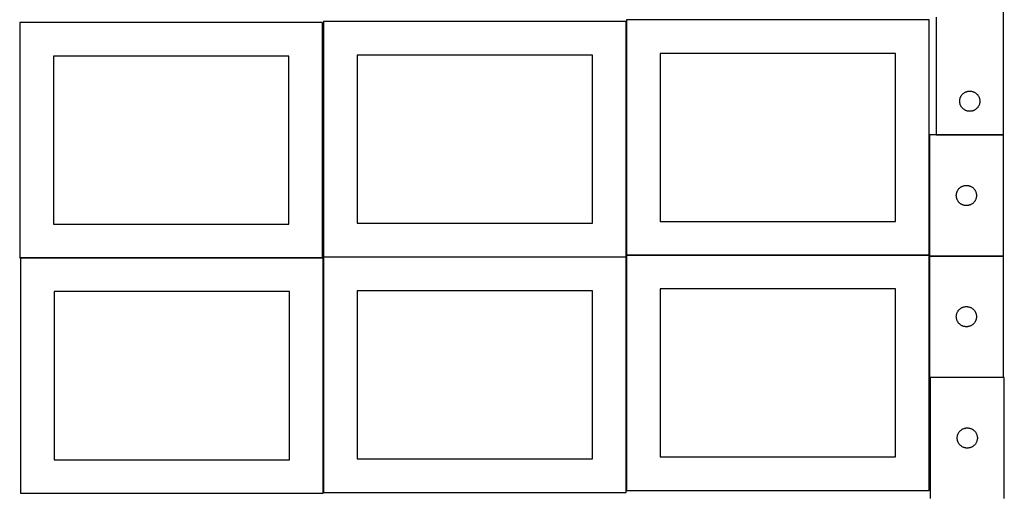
# Model space of a CAD drawing. Header units: millimetres. Extents: x 7 to 1493, y 8 to 2993.
# Tile 3 of 12: x 7 to 1470, y 1409 to 2113. Entities that reach past the tile are written whole.
import ezdxf

# ---------------------------------------------------------------- set-up
doc = ezdxf.new("R2010")
doc.units = ezdxf.units.MM
doc.layers.add('COMMON', color=5, linetype='CONTINUOUS', true_color=0x0000ff)
doc.layers.add('CUT', color=7, linetype='CONTINUOUS', true_color=0x000000)

msp = doc.modelspace()

# ---------------------------------------------------------------- linework, layer by layer
at = {"layer": 'COMMON'}
for p, q in [((908.149576, 2110.174328), (908.149576, 1762.823825)), ((1358.349577, 1941.545274), (1358.349577, 1762.823825)), ((1468.449578, 1941.645275), (1368.449578, 1941.645275)), ((7.849575, 1758.749548), (456.728348, 1758.749548)), ((457.949575, 1758.649548), (457.949575, 1409.974327)), ((458.049576, 1760.074327), (908.049576, 1760.074327)), ((908.149576, 1759.974327), (908.149576, 1412.623824)), ((908.249577, 1762.723824), (1358.249577, 1762.723824)), ((1358.349577, 1761.345273), (1358.349577, 1581.345273)), ((1358.449578, 1761.445273), (1468.449578, 1761.445273))]:
    msp.add_line(p, q, dxfattribs=at)
at = {"layer": 'CUT'}
for p, q in [((1468.449578, 1941.745275), (1468.449578, 2191.745275)), ((456.728348, 2108.849549), (6.728348, 2108.849549)), ((6.728348, 2108.849549), (6.728348, 1758.849549)), ((456.728348, 1758.849549), (456.728348, 2108.849549)), ((908.049576, 2110.174328), (458.049576, 2110.174328)), ((458.049576, 2110.174328), (458.049576, 1760.174328)), ((908.049576, 1760.174328), (908.049576, 2110.174328)), ((1358.249577, 2112.823825), (908.249577, 2112.823825)), ((908.249577, 2112.823825), (908.249577, 1762.823825)), ((1358.249577, 1762.823825), (1358.249577, 2112.823825)), ((1368.449578, 2116.745275), (1368.449578, 1941.745275)), ((406.728348, 2058.849549), (56.728348, 2058.849549)), ((56.728348, 2058.849549), (56.728348, 1808.849549)), ((406.728348, 1808.849549), (406.728348, 2058.849549)), ((858.049576, 2060.174328), (508.049576, 2060.174328)), ((508.049576, 2060.174328), (508.049576, 1810.174328)), ((858.049576, 1810.174328), (858.049576, 2060.174328)), ((1308.249577, 2062.823825), (958.249577, 2062.823825)), ((958.249577, 2062.823825), (958.249577, 1812.823825)), ((1308.249577, 1812.823825), (1308.249577, 2062.823825)), ((1410.075922, 2004.19043), (1410.727686, 2004.604994)), ((1410.727686, 2004.604994), (1411.399927, 2004.985457)), ((1411.399927, 2004.985457), (1412.090862, 2005.330809)), ((1412.090862, 2005.330809), (1412.79866, 2005.640135)), ((1412.79866, 2005.640135), (1413.521442, 2005.912613)), ((1413.521442, 2005.912613), (1414.257293, 2006.147523)), ((1414.257293, 2006.147523), (1415.004262, 2006.344241)), ((1415.004262, 2006.344241), (1415.760367, 2006.502244)), ((1415.760367, 2006.502244), (1416.523603, 2006.621115)), ((1416.523603, 2006.621115), (1417.291946, 2006.700538)), ((1417.291946, 2006.700538), (1418.063359, 2006.740302)), ((1418.063359, 2006.740302), (1418.835797, 2006.740302)), ((1418.835797, 2006.740302), (1419.60721, 2006.700538)), ((1419.60721, 2006.700538), (1420.375553, 2006.621115)), ((1420.375553, 2006.621115), (1421.138789, 2006.502244)), ((1421.138789, 2006.502244), (1421.894894, 2006.344241)), ((1421.894894, 2006.344241), (1422.641862, 2006.147523)), ((1422.641862, 2006.147523), (1423.377714, 2005.912613)), ((1423.377714, 2005.912613), (1424.100496, 2005.640135)), ((1424.100496, 2005.640135), (1424.808294, 2005.330809)), ((1424.808294, 2005.330809), (1425.499229, 2004.985457)), ((1425.499229, 2004.985457), (1426.17147, 2004.604994)), ((1426.17147, 2004.604994), (1426.823234, 2004.19043)), ((1403.449578, 1991.745275), (1403.469467, 1992.517456)), ((1403.469467, 1990.973094), (1403.449578, 1991.745275)), ((1403.469467, 1992.517456), (1403.52908, 1993.28759)), ((1403.52908, 1990.20296), (1403.469467, 1990.973094)), ((1403.52908, 1993.28759), (1403.628259, 1994.053634)), ((1403.628259, 1989.436916), (1403.52908, 1990.20296)), ((1403.628259, 1994.053634), (1403.766743, 1994.813556)), ((1403.766743, 1994.813556), (1403.944162, 1995.565342)), ((1403.944162, 1995.565342), (1404.160047, 1996.306998)), ((1404.160047, 1996.306998), (1404.413826, 1997.036556)), ((1404.413826, 1997.036556), (1404.704824, 1997.752084)), ((1404.704824, 1997.752084), (1405.032272, 1998.451682)), ((1405.032272, 1998.451682), (1405.395299, 1999.133496)), ((1405.395299, 1999.133496), (1405.792945, 1999.795718)), ((1405.792945, 1999.795718), (1406.224153, 2000.436592)), ((1406.224153, 2000.436592), (1406.687781, 2001.054417)), ((1406.687781, 2001.054417), (1407.182599, 2001.647557)), ((1407.182599, 2001.647557), (1407.707295, 2002.214437)), ((1407.707295, 2002.214437), (1408.260478, 2002.753556)), ((1408.260478, 2002.753556), (1408.84068, 2003.263482)), ((1408.84068, 2003.263482), (1409.446364, 2003.742864)), ((1409.446364, 2003.742864), (1410.075922, 2004.19043)), ((1426.823234, 2004.19043), (1427.452792, 2003.742864)), ((1427.452792, 2003.742864), (1428.058476, 2003.263482)), ((1428.058476, 2003.263482), (1428.638678, 2002.753556)), ((1428.638678, 2002.753556), (1429.191861, 2002.214437)), ((1429.191861, 2002.214437), (1429.716557, 2001.647557)), ((1429.716557, 2001.647557), (1430.211375, 2001.054417)), ((1430.211375, 2001.054417), (1430.675003, 2000.436592)), ((1430.675003, 2000.436592), (1431.106211, 1999.795718)), ((1431.106211, 1999.795718), (1431.503857, 1999.133496)), ((1431.503857, 1999.133496), (1431.866884, 1998.451682)), ((1431.866884, 1998.451682), (1432.194331, 1997.752084)), ((1432.194331, 1997.752084), (1432.48533, 1997.036556)), ((1432.48533, 1997.036556), (1432.739109, 1996.306998)), ((1432.739109, 1996.306998), (1432.954994, 1995.565342)), ((1432.954994, 1995.565342), (1433.132413, 1994.813556)), ((1433.132413, 1994.813556), (1433.270896, 1994.053634)), ((1433.270896, 1994.053634), (1433.370076, 1993.28759)), ((1433.370076, 1990.20296), (1433.270896, 1989.436916)), ((1433.370076, 1993.28759), (1433.429689, 1992.517456)), ((1433.429689, 1990.973094), (1433.370076, 1990.20296)), ((1433.429689, 1992.517456), (1433.449578, 1991.745275)), ((1433.449578, 1991.745275), (1433.429689, 1990.973094)), ((1403.766743, 1988.676994), (1403.628259, 1989.436916)), ((1403.944162, 1987.925208), (1403.766743, 1988.676994)), ((1404.160047, 1987.183553), (1403.944162, 1987.925208)), ((1404.413826, 1986.453994), (1404.160047, 1987.183553)), ((1404.704824, 1985.738466), (1404.413826, 1986.453994)), ((1405.032272, 1985.038868), (1404.704824, 1985.738466)), ((1405.395299, 1984.357054), (1405.032272, 1985.038868)), ((1405.792945, 1983.694832), (1405.395299, 1984.357054)), ((1406.224153, 1983.053959), (1405.792945, 1983.694832)), ((1406.687781, 1982.436133), (1406.224153, 1983.053959)), ((1407.182599, 1981.842993), (1406.687781, 1982.436133)), ((1407.707295, 1981.276113), (1407.182599, 1981.842993)), ((1408.260478, 1980.736995), (1407.707295, 1981.276113)), ((1408.84068, 1980.227068), (1408.260478, 1980.736995)), ((1409.446364, 1979.747686), (1408.84068, 1980.227068)), ((1410.075922, 1979.30012), (1409.446364, 1979.747686)), ((1410.727686, 1978.885556), (1410.075922, 1979.30012)), ((1411.399927, 1978.505093), (1410.727686, 1978.885556)), ((1412.090862, 1978.159741), (1411.399927, 1978.505093)), ((1412.79866, 1977.850416), (1412.090862, 1978.159741)), ((1413.521442, 1977.577937), (1412.79866, 1977.850416)), ((1414.257293, 1977.343027), (1413.521442, 1977.577937)), ((1415.004262, 1977.146309), (1414.257293, 1977.343027)), ((1415.760367, 1976.988306), (1415.004262, 1977.146309)), ((1416.523603, 1976.869435), (1415.760367, 1976.988306)), ((1417.291946, 1976.790012), (1416.523603, 1976.869435)), ((1418.063359, 1976.750248), (1417.291946, 1976.790012)), ((1418.835797, 1976.750248), (1418.063359, 1976.750248)), ((1419.60721, 1976.790012), (1418.835797, 1976.750248)), ((1420.375553, 1976.869435), (1419.60721, 1976.790012)), ((1421.138789, 1976.988306), (1420.375553, 1976.869435)), ((1421.894894, 1977.146309), (1421.138789, 1976.988306)), ((1422.641862, 1977.343027), (1421.894894, 1977.146309)), ((1423.377714, 1977.577937), (1422.641862, 1977.343027)), ((1424.100496, 1977.850416), (1423.377714, 1977.577937)), ((1424.808294, 1978.159741), (1424.100496, 1977.850416)), ((1425.499229, 1978.505093), (1424.808294, 1978.159741)), ((1426.17147, 1978.885556), (1425.499229, 1978.505093)), ((1426.823234, 1979.30012), (1426.17147, 1978.885556)), ((1427.452792, 1979.747686), (1426.823234, 1979.30012)), ((1428.058476, 1980.227068), (1427.452792, 1979.747686)), ((1428.638678, 1980.736995), (1428.058476, 1980.227068)), ((1429.191861, 1981.276113), (1428.638678, 1980.736995)), ((1429.716557, 1981.842993), (1429.191861, 1981.276113)), ((1430.211375, 1982.436133), (1429.716557, 1981.842993)), ((1430.675003, 1983.053959), (1430.211375, 1982.436133)), ((1431.106211, 1983.694832), (1430.675003, 1983.053959)), ((1431.503857, 1984.357054), (1431.106211, 1983.694832)), ((1431.866884, 1985.038868), (1431.503857, 1984.357054)), ((1432.194331, 1985.738466), (1431.866884, 1985.038868)), ((1432.48533, 1986.453994), (1432.194331, 1985.738466)), ((1432.739109, 1987.183553), (1432.48533, 1986.453994)), ((1432.954994, 1987.925208), (1432.739109, 1987.183553)), ((1433.132413, 1988.676994), (1432.954994, 1987.925208)), ((1433.270896, 1989.436916), (1433.132413, 1988.676994)), ((1468.449578, 1941.545274), (1358.449578, 1941.545274)), ((1358.449578, 1941.545274), (1358.449578, 1761.545274)), ((1368.449578, 1941.745275), (1468.449578, 1941.745275)), ((1468.449578, 1761.545274), (1468.449578, 1941.545274)), ((1399.864044, 1857.90399), (1400.209396, 1858.594925)), ((1400.209396, 1858.594925), (1400.589858, 1859.267166)), ((1400.589858, 1859.267166), (1401.004423, 1859.91893)), ((1401.004423, 1859.91893), (1401.451989, 1860.548488)), ((1401.451989, 1860.548488), (1401.931371, 1861.154172)), ((1401.931371, 1861.154172), (1402.441297, 1861.734374)), ((1402.441297, 1861.734374), (1402.980416, 1862.287557)), ((1402.980416, 1862.287557), (1403.547296, 1862.812253)), ((1403.547296, 1862.812253), (1404.140436, 1863.307071)), ((1404.140436, 1863.307071), (1404.758261, 1863.770699)), ((1404.758261, 1863.770699), (1405.399135, 1864.201907)), ((1405.399135, 1864.201907), (1406.061357, 1864.599553)), ((1406.061357, 1864.599553), (1406.743171, 1864.96258)), ((1406.743171, 1864.96258), (1407.442769, 1865.290028)), ((1407.442769, 1865.290028), (1408.158297, 1865.581026)), ((1408.158297, 1865.581026), (1408.887855, 1865.834805)), ((1408.887855, 1865.834805), (1409.629511, 1866.05069)), ((1409.629511, 1866.05069), (1410.381297, 1866.228109)), ((1410.381297, 1866.228109), (1411.141219, 1866.366592)), ((1411.141219, 1866.366592), (1411.907263, 1866.465772)), ((1411.907263, 1866.465772), (1412.677397, 1866.525385)), ((1412.677397, 1866.525385), (1413.449578, 1866.545274)), ((1413.449578, 1866.545274), (1414.221759, 1866.525385)), ((1414.221759, 1866.525385), (1414.991893, 1866.465772)), ((1414.991893, 1866.465772), (1415.757937, 1866.366592)), ((1415.757937, 1866.366592), (1416.517859, 1866.228109)), ((1416.517859, 1866.228109), (1417.269645, 1866.05069)), ((1417.269645, 1866.05069), (1418.0113, 1865.834805)), ((1418.0113, 1865.834805), (1418.740859, 1865.581026)), ((1418.740859, 1865.581026), (1419.456386, 1865.290028)), ((1419.456386, 1865.290028), (1420.155985, 1864.96258)), ((1420.155985, 1864.96258), (1420.837799, 1864.599553)), ((1420.837799, 1864.599553), (1421.500021, 1864.201907)), ((1421.500021, 1864.201907), (1422.140894, 1863.770699)), ((1422.140894, 1863.770699), (1422.75872, 1863.307071)), ((1422.75872, 1863.307071), (1423.35186, 1862.812253)), ((1423.35186, 1862.812253), (1423.91874, 1862.287557)), ((1423.91874, 1862.287557), (1424.457858, 1861.734374)), ((1424.457858, 1861.734374), (1424.967785, 1861.154172)), ((1424.967785, 1861.154172), (1425.447167, 1860.548488)), ((1425.447167, 1860.548488), (1425.894733, 1859.91893)), ((1425.894733, 1859.91893), (1426.309297, 1859.267166)), ((1426.309297, 1859.267166), (1426.68976, 1858.594925)), ((1426.68976, 1858.594925), (1427.035112, 1857.90399)), ((1398.454551, 1851.931493), (1398.494315, 1852.702906)), ((1398.454551, 1851.159055), (1398.454551, 1851.931493)), ((1398.494315, 1850.387642), (1398.454551, 1851.159055)), ((1398.494315, 1852.702906), (1398.573738, 1853.471249)), ((1398.573738, 1849.619299), (1398.494315, 1850.387642)), ((1398.573738, 1853.471249), (1398.692609, 1854.234485)), ((1398.692609, 1848.856063), (1398.573738, 1849.619299)), ((1398.692609, 1854.234485), (1398.850612, 1854.99059)), ((1398.850612, 1848.099958), (1398.692609, 1848.856063)), ((1398.850612, 1854.99059), (1399.04733, 1855.737559)), ((1399.04733, 1847.35299), (1398.850612, 1848.099958)), ((1399.04733, 1855.737559), (1399.282239, 1856.47341)), ((1399.282239, 1846.617138), (1399.04733, 1847.35299)), ((1399.282239, 1856.47341), (1399.554718, 1857.196192)), ((1399.554718, 1845.894356), (1399.282239, 1846.617138)), ((1399.554718, 1857.196192), (1399.864044, 1857.90399)), ((1399.864044, 1845.186558), (1399.554718, 1845.894356)), ((1400.209396, 1844.495623), (1399.864044, 1845.186558)), ((1400.589858, 1843.823382), (1400.209396, 1844.495623)), ((1401.004423, 1843.171618), (1400.589858, 1843.823382)), ((1426.309297, 1843.823382), (1425.894733, 1843.171618)), ((1426.68976, 1844.495623), (1426.309297, 1843.823382)), ((1427.035112, 1845.186558), (1426.68976, 1844.495623)), ((1427.035112, 1857.90399), (1427.344437, 1857.196192)), ((1427.344437, 1845.894356), (1427.035112, 1845.186558)), ((1427.344437, 1857.196192), (1427.616916, 1856.47341)), ((1427.616916, 1846.617138), (1427.344437, 1845.894356)), ((1427.616916, 1856.47341), (1427.851826, 1855.737559)), ((1427.851826, 1847.35299), (1427.616916, 1846.617138)), ((1427.851826, 1855.737559), (1428.048544, 1854.99059)), ((1428.048544, 1848.099958), (1427.851826, 1847.35299)), ((1428.048544, 1854.99059), (1428.206547, 1854.234485)), ((1428.206547, 1848.856063), (1428.048544, 1848.099958)), ((1428.206547, 1854.234485), (1428.325418, 1853.471249)), ((1428.325418, 1849.619299), (1428.206547, 1848.856063)), ((1428.325418, 1853.471249), (1428.404841, 1852.702906)), ((1428.404841, 1850.387642), (1428.325418, 1849.619299)), ((1428.404841, 1852.702906), (1428.444605, 1851.931493)), ((1428.444605, 1851.159055), (1428.404841, 1850.387642)), ((1428.444605, 1851.931493), (1428.444605, 1851.159055)), ((1401.451989, 1842.54206), (1401.004423, 1843.171618)), ((1401.931371, 1841.936376), (1401.451989, 1842.54206)), ((1402.441297, 1841.356174), (1401.931371, 1841.936376)), ((1402.980416, 1840.802991), (1402.441297, 1841.356174)), ((1403.547296, 1840.278295), (1402.980416, 1840.802991)), ((1404.140436, 1839.783477), (1403.547296, 1840.278295)), ((1404.758261, 1839.319849), (1404.140436, 1839.783477)), ((1405.399135, 1838.888641), (1404.758261, 1839.319849)), ((1406.061357, 1838.490995), (1405.399135, 1838.888641)), ((1406.743171, 1838.127968), (1406.061357, 1838.490995)), ((1407.442769, 1837.80052), (1406.743171, 1838.127968)), ((1408.158297, 1837.509522), (1407.442769, 1837.80052)), ((1408.887855, 1837.255743), (1408.158297, 1837.509522)), ((1409.629511, 1837.039858), (1408.887855, 1837.255743)), ((1410.381297, 1836.862439), (1409.629511, 1837.039858)), ((1411.141219, 1836.723956), (1410.381297, 1836.862439)), ((1411.907263, 1836.624776), (1411.141219, 1836.723956)), ((1412.677397, 1836.565163), (1411.907263, 1836.624776)), ((1413.449578, 1836.545274), (1412.677397, 1836.565163)), ((1414.221759, 1836.565163), (1413.449578, 1836.545274)), ((1414.991893, 1836.624776), (1414.221759, 1836.565163)), ((1415.757937, 1836.723956), (1414.991893, 1836.624776)), ((1416.517859, 1836.862439), (1415.757937, 1836.723956)), ((1417.269645, 1837.039858), (1416.517859, 1836.862439)), ((1418.0113, 1837.255743), (1417.269645, 1837.039858)), ((1418.740859, 1837.509522), (1418.0113, 1837.255743)), ((1419.456386, 1837.80052), (1418.740859, 1837.509522)), ((1420.155985, 1838.127968), (1419.456386, 1837.80052)), ((1420.837799, 1838.490995), (1420.155985, 1838.127968)), ((1421.500021, 1838.888641), (1420.837799, 1838.490995)), ((1422.140894, 1839.319849), (1421.500021, 1838.888641)), ((1422.75872, 1839.783477), (1422.140894, 1839.319849)), ((1423.35186, 1840.278295), (1422.75872, 1839.783477)), ((1423.91874, 1840.802991), (1423.35186, 1840.278295)), ((1424.457858, 1841.356174), (1423.91874, 1840.802991)), ((1424.967785, 1841.936376), (1424.457858, 1841.356174)), ((1425.447167, 1842.54206), (1424.967785, 1841.936376)), ((1425.894733, 1843.171618), (1425.447167, 1842.54206)), ((56.728348, 1808.849549), (406.728348, 1808.849549)), ((508.049576, 1810.174328), (858.049576, 1810.174328)), ((958.249577, 1812.823825), (1308.249577, 1812.823825)), ((6.728348, 1758.849549), (456.728348, 1758.849549)), ((457.849575, 1758.649548), (7.849575, 1758.649548)), ((7.849575, 1758.649548), (7.849575, 1408.649548)), ((457.849575, 1408.649548), (457.849575, 1758.649548)), ((458.049576, 1760.174328), (908.049576, 1760.174328)), ((908.049576, 1759.974327), (458.049576, 1759.974327)), ((458.049576, 1759.974327), (458.049576, 1409.974327)), ((908.049576, 1409.974327), (908.049576, 1759.974327)), ((908.249577, 1762.823825), (1358.249577, 1762.823825)), ((1358.249577, 1762.623824), (908.249577, 1762.623824)), ((908.249577, 1762.623824), (908.249577, 1412.623824)), ((1358.249577, 1412.623824), (1358.249577, 1762.623824)), ((1358.449578, 1761.545274), (1468.449578, 1761.545274)), ((1358.449578, 1761.345273), (1358.449578, 1581.345273)), ((1468.449578, 1761.345273), (1358.449578, 1761.345273)), ((1468.449578, 1581.345273), (1468.449578, 1761.345273)), ((1308.249577, 1712.623824), (958.249577, 1712.623824)), ((958.249577, 1712.623824), (958.249577, 1462.623824)), ((1308.249577, 1462.623824), (1308.249577, 1712.623824)), ((407.849575, 1708.649548), (57.849575, 1708.649548)), ((57.849575, 1708.649548), (57.849575, 1458.649548)), ((407.849575, 1458.649548), (407.849575, 1708.649548)), ((858.049576, 1709.974327), (508.049576, 1709.974327)), ((508.049576, 1709.974327), (508.049576, 1459.974327)), ((858.049576, 1459.974327), (858.049576, 1709.974327)), ((1402.980416, 1682.087556), (1403.547296, 1682.612252)), ((1403.547296, 1682.612252), (1404.140436, 1683.10707)), ((1404.140436, 1683.10707), (1404.758261, 1683.570698)), ((1404.758261, 1683.570698), (1405.399135, 1684.001906)), ((1405.399135, 1684.001906), (1406.061357, 1684.399552)), ((1406.061357, 1684.399552), (1406.743171, 1684.762579)), ((1406.743171, 1684.762579), (1407.442769, 1685.090027)), ((1407.442769, 1685.090027), (1408.158297, 1685.381025)), ((1408.158297, 1685.381025), (1408.887855, 1685.634804)), ((1408.887855, 1685.634804), (1409.629511, 1685.850689)), ((1409.629511, 1685.850689), (1410.381297, 1686.028108)), ((1410.381297, 1686.028108), (1411.141219, 1686.166591)), ((1411.141219, 1686.166591), (1411.907263, 1686.265771)), ((1411.907263, 1686.265771), (1412.677397, 1686.325384)), ((1412.677397, 1686.325384), (1413.449578, 1686.345273)), ((1413.449578, 1686.345273), (1414.221759, 1686.325384)), ((1414.221759, 1686.325384), (1414.991893, 1686.265771)), ((1414.991893, 1686.265771), (1415.757937, 1686.166591)), ((1415.757937, 1686.166591), (1416.517859, 1686.028108)), ((1416.517859, 1686.028108), (1417.269645, 1685.850689)), ((1417.269645, 1685.850689), (1418.0113, 1685.634804)), ((1418.0113, 1685.634804), (1418.740859, 1685.381025)), ((1418.740859, 1685.381025), (1419.456386, 1685.090027)), ((1419.456386, 1685.090027), (1420.155985, 1684.762579)), ((1420.155985, 1684.762579), (1420.837799, 1684.399552)), ((1420.837799, 1684.399552), (1421.500021, 1684.001906)), ((1421.500021, 1684.001906), (1422.140894, 1683.570698)), ((1422.140894, 1683.570698), (1422.75872, 1683.10707)), ((1422.75872, 1683.10707), (1423.35186, 1682.612252)), ((1423.35186, 1682.612252), (1423.91874, 1682.087556)), ((1398.454551, 1671.731492), (1398.494315, 1672.502905)), ((1398.454551, 1670.959054), (1398.454551, 1671.731492)), ((1398.494315, 1670.187641), (1398.454551, 1670.959054)), ((1398.494315, 1672.502905), (1398.573738, 1673.271248)), ((1398.573738, 1669.419298), (1398.494315, 1670.187641)), ((1398.573738, 1673.271248), (1398.692609, 1674.034484)), ((1398.692609, 1668.656062), (1398.573738, 1669.419298)), ((1398.692609, 1674.034484), (1398.850612, 1674.790589)), ((1398.850612, 1667.899957), (1398.692609, 1668.656062)), ((1398.850612, 1674.790589), (1399.04733, 1675.537558)), ((1399.04733, 1667.152989), (1398.850612, 1667.899957)), ((1399.04733, 1675.537558), (1399.282239, 1676.273409)), ((1399.282239, 1676.273409), (1399.554718, 1676.996191)), ((1399.554718, 1676.996191), (1399.864044, 1677.703989)), ((1399.864044, 1677.703989), (1400.209396, 1678.394924)), ((1400.209396, 1678.394924), (1400.589858, 1679.067165)), ((1400.589858, 1679.067165), (1401.004423, 1679.718929)), ((1401.004423, 1679.718929), (1401.451989, 1680.348487)), ((1401.451989, 1680.348487), (1401.931371, 1680.954171)), ((1401.931371, 1680.954171), (1402.441297, 1681.534373)), ((1402.441297, 1681.534373), (1402.980416, 1682.087556)), ((1423.91874, 1682.087556), (1424.457858, 1681.534373)), ((1424.457858, 1681.534373), (1424.967785, 1680.954171)), ((1424.967785, 1680.954171), (1425.447167, 1680.348487)), ((1425.447167, 1680.348487), (1425.894733, 1679.718929)), ((1425.894733, 1679.718929), (1426.309297, 1679.067165)), ((1426.309297, 1679.067165), (1426.68976, 1678.394924)), ((1426.68976, 1678.394924), (1427.035112, 1677.703989)), ((1427.035112, 1677.703989), (1427.344437, 1676.996191)), ((1427.344437, 1676.996191), (1427.616916, 1676.273409)), ((1427.616916, 1676.273409), (1427.851826, 1675.537558)), ((1427.851826, 1675.537558), (1428.048544, 1674.790589)), ((1428.048544, 1667.899957), (1427.851826, 1667.152989)), ((1428.048544, 1674.790589), (1428.206547, 1674.034484)), ((1428.206547, 1668.656062), (1428.048544, 1667.899957)), ((1428.206547, 1674.034484), (1428.325418, 1673.271248)), ((1428.325418, 1669.419298), (1428.206547, 1668.656062)), ((1428.325418, 1673.271248), (1428.404841, 1672.502905)), ((1428.404841, 1670.187641), (1428.325418, 1669.419298)), ((1428.404841, 1672.502905), (1428.444605, 1671.731492)), ((1428.444605, 1670.959054), (1428.404841, 1670.187641)), ((1428.444605, 1671.731492), (1428.444605, 1670.959054)), ((1399.282239, 1666.417137), (1399.04733, 1667.152989)), ((1399.554718, 1665.694355), (1399.282239, 1666.417137)), ((1399.864044, 1664.986557), (1399.554718, 1665.694355)), ((1400.209396, 1664.295622), (1399.864044, 1664.986557)), ((1400.589858, 1663.623381), (1400.209396, 1664.295622)), ((1401.004423, 1662.971617), (1400.589858, 1663.623381)), ((1401.451989, 1662.342059), (1401.004423, 1662.971617)), ((1401.931371, 1661.736375), (1401.451989, 1662.342059)), ((1402.441297, 1661.156173), (1401.931371, 1661.736375)), ((1402.980416, 1660.60299), (1402.441297, 1661.156173)), ((1403.547296, 1660.078294), (1402.980416, 1660.60299)), ((1404.140436, 1659.583476), (1403.547296, 1660.078294)), ((1404.758261, 1659.119848), (1404.140436, 1659.583476)), ((1405.399135, 1658.68864), (1404.758261, 1659.119848)), ((1406.061357, 1658.290994), (1405.399135, 1658.68864)), ((1406.743171, 1657.927967), (1406.061357, 1658.290994)), ((1407.442769, 1657.600519), (1406.743171, 1657.927967)), ((1408.158297, 1657.309521), (1407.442769, 1657.600519)), ((1408.887855, 1657.055742), (1408.158297, 1657.309521)), ((1409.629511, 1656.839857), (1408.887855, 1657.055742)), ((1410.381297, 1656.662438), (1409.629511, 1656.839857)), ((1411.141219, 1656.523955), (1410.381297, 1656.662438)), ((1411.907263, 1656.424775), (1411.141219, 1656.523955)), ((1412.677397, 1656.365162), (1411.907263, 1656.424775)), ((1413.449578, 1656.345273), (1412.677397, 1656.365162)), ((1414.221759, 1656.365162), (1413.449578, 1656.345273)), ((1414.991893, 1656.424775), (1414.221759, 1656.365162)), ((1415.757937, 1656.523955), (1414.991893, 1656.424775)), ((1416.517859, 1656.662438), (1415.757937, 1656.523955)), ((1417.269645, 1656.839857), (1416.517859, 1656.662438)), ((1418.0113, 1657.055742), (1417.269645, 1656.839857)), ((1418.740859, 1657.309521), (1418.0113, 1657.055742)), ((1419.456386, 1657.600519), (1418.740859, 1657.309521)), ((1420.155985, 1657.927967), (1419.456386, 1657.600519)), ((1420.837799, 1658.290994), (1420.155985, 1657.927967)), ((1421.500021, 1658.68864), (1420.837799, 1658.290994)), ((1422.140894, 1659.119848), (1421.500021, 1658.68864)), ((1422.75872, 1659.583476), (1422.140894, 1659.119848)), ((1423.35186, 1660.078294), (1422.75872, 1659.583476)), ((1423.91874, 1660.60299), (1423.35186, 1660.078294)), ((1424.457858, 1661.156173), (1423.91874, 1660.60299)), ((1424.967785, 1661.736375), (1424.457858, 1661.156173)), ((1425.447167, 1662.342059), (1424.967785, 1661.736375)), ((1425.894733, 1662.971617), (1425.447167, 1662.342059)), ((1426.309297, 1663.623381), (1425.894733, 1662.971617)), ((1426.68976, 1664.295622), (1426.309297, 1663.623381)), ((1427.035112, 1664.986557), (1426.68976, 1664.295622)), ((1427.344437, 1665.694355), (1427.035112, 1664.986557)), ((1427.616916, 1666.417137), (1427.344437, 1665.694355)), ((1427.851826, 1667.152989), (1427.616916, 1666.417137)), ((1358.449578, 1581.345273), (1468.449578, 1581.345273)), ((1359.774235, 1580.88939), (1359.774235, 1400.88939)), ((1469.774235, 1580.88939), (1359.774235, 1580.88939)), ((1469.774235, 1400.88939), (1469.774235, 1580.88939)), ((1399.818972, 1492.047022), (1399.898395, 1492.815366)), ((1399.898395, 1492.815366), (1400.017266, 1493.578602)), ((1400.017266, 1493.578602), (1400.17527, 1494.334706)), ((1400.17527, 1494.334706), (1400.371987, 1495.081675)), ((1400.371987, 1495.081675), (1400.606897, 1495.817526)), ((1400.606897, 1495.817526), (1400.879376, 1496.540309)), ((1400.879376, 1496.540309), (1401.188701, 1497.248106)), ((1401.188701, 1497.248106), (1401.534053, 1497.939041)), ((1401.534053, 1497.939041), (1401.914516, 1498.611282)), ((1401.914516, 1498.611282), (1402.32908, 1499.263046)), ((1402.32908, 1499.263046), (1402.776646, 1499.892604)), ((1402.776646, 1499.892604), (1403.256028, 1500.498288)), ((1403.256028, 1500.498288), (1403.765955, 1501.07849)), ((1403.765955, 1501.07849), (1404.305073, 1501.631673)), ((1404.305073, 1501.631673), (1404.871953, 1502.156369)), ((1404.871953, 1502.156369), (1405.465093, 1502.651187)), ((1405.465093, 1502.651187), (1406.082919, 1503.114815)), ((1406.082919, 1503.114815), (1406.723792, 1503.546024)), ((1406.723792, 1503.546024), (1407.386014, 1503.943669)), ((1407.386014, 1503.943669), (1408.067828, 1504.306697)), ((1408.067828, 1504.306697), (1408.767427, 1504.634144)), ((1408.767427, 1504.634144), (1409.482954, 1504.925143)), ((1409.482954, 1504.925143), (1410.212513, 1505.178921)), ((1410.212513, 1505.178921), (1410.954168, 1505.394806)), ((1410.954168, 1505.394806), (1411.705954, 1505.572226)), ((1411.705954, 1505.572226), (1412.465876, 1505.710709)), ((1412.465876, 1505.710709), (1413.23192, 1505.809888)), ((1413.23192, 1505.809888), (1414.002054, 1505.869502)), ((1414.002054, 1505.869502), (1414.774235, 1505.88939)), ((1414.774235, 1505.88939), (1415.546416, 1505.869502)), ((1415.546416, 1505.869502), (1416.31655, 1505.809888)), ((1416.31655, 1505.809888), (1417.082594, 1505.710709)), ((1417.082594, 1505.710709), (1417.842516, 1505.572226)), ((1417.842516, 1505.572226), (1418.594302, 1505.394806)), ((1418.594302, 1505.394806), (1419.335958, 1505.178921)), ((1419.335958, 1505.178921), (1420.065516, 1504.925143)), ((1420.065516, 1504.925143), (1420.781044, 1504.634144)), ((1420.781044, 1504.634144), (1421.480642, 1504.306697)), ((1421.480642, 1504.306697), (1422.162456, 1503.943669)), ((1422.162456, 1503.943669), (1422.824678, 1503.546024)), ((1422.824678, 1503.546024), (1423.465552, 1503.114815)), ((1423.465552, 1503.114815), (1424.083377, 1502.651187)), ((1424.083377, 1502.651187), (1424.676517, 1502.156369)), ((1424.676517, 1502.156369), (1425.243397, 1501.631673)), ((1425.243397, 1501.631673), (1425.782516, 1501.07849)), ((1425.782516, 1501.07849), (1426.292442, 1500.498288)), ((1426.292442, 1500.498288), (1426.771824, 1499.892604)), ((1426.771824, 1499.892604), (1427.21939, 1499.263046)), ((1427.21939, 1499.263046), (1427.633955, 1498.611282)), ((1427.633955, 1498.611282), (1428.014417, 1497.939041)), ((1428.014417, 1497.939041), (1428.359769, 1497.248106)), ((1428.359769, 1497.248106), (1428.669095, 1496.540309)), ((1428.669095, 1496.540309), (1428.941574, 1495.817526)), ((1428.941574, 1495.817526), (1429.176483, 1495.081675)), ((1429.176483, 1495.081675), (1429.373201, 1494.334706)), ((1429.373201, 1494.334706), (1429.531204, 1493.578602)), ((1429.531204, 1493.578602), (1429.650075, 1492.815366)), ((1429.650075, 1492.815366), (1429.729498, 1492.047022)), ((1399.779208, 1491.275609), (1399.818972, 1492.047022)), ((1399.779208, 1490.503172), (1399.779208, 1491.275609)), ((1399.818972, 1489.731758), (1399.779208, 1490.503172)), ((1399.898395, 1488.963415), (1399.818972, 1489.731758)), ((1400.017266, 1488.200179), (1399.898395, 1488.963415)), ((1400.17527, 1487.444074), (1400.017266, 1488.200179)), ((1400.371987, 1486.697106), (1400.17527, 1487.444074)), ((1400.606897, 1485.961255), (1400.371987, 1486.697106)), ((1400.879376, 1485.238472), (1400.606897, 1485.961255)), ((1401.188701, 1484.530674), (1400.879376, 1485.238472)), ((1401.534053, 1483.839739), (1401.188701, 1484.530674)), ((1401.914516, 1483.167498), (1401.534053, 1483.839739)), ((1402.32908, 1482.515734), (1401.914516, 1483.167498)), ((1402.776646, 1481.886176), (1402.32908, 1482.515734)), ((1403.256028, 1481.280493), (1402.776646, 1481.886176)), ((1403.765955, 1480.70029), (1403.256028, 1481.280493)), ((1404.305073, 1480.147107), (1403.765955, 1480.70029)), ((1404.871953, 1479.622411), (1404.305073, 1480.147107)), ((1405.465093, 1479.127593), (1404.871953, 1479.622411)), ((1406.082919, 1478.663965), (1405.465093, 1479.127593)), ((1406.723792, 1478.232757), (1406.082919, 1478.663965)), ((1407.386014, 1477.835112), (1406.723792, 1478.232757)), ((1408.067828, 1477.472084), (1407.386014, 1477.835112)), ((1422.162456, 1477.835112), (1421.480642, 1477.472084)), ((1422.824678, 1478.232757), (1422.162456, 1477.835112)), ((1423.465552, 1478.663965), (1422.824678, 1478.232757)), ((1424.083377, 1479.127593), (1423.465552, 1478.663965)), ((1424.676517, 1479.622411), (1424.083377, 1479.127593)), ((1425.243397, 1480.147107), (1424.676517, 1479.622411)), ((1425.782516, 1480.70029), (1425.243397, 1480.147107)), ((1426.292442, 1481.280493), (1425.782516, 1480.70029)), ((1426.771824, 1481.886176), (1426.292442, 1481.280493)), ((1427.21939, 1482.515734), (1426.771824, 1481.886176)), ((1427.633955, 1483.167498), (1427.21939, 1482.515734)), ((1428.014417, 1483.839739), (1427.633955, 1483.167498)), ((1428.359769, 1484.530674), (1428.014417, 1483.839739)), ((1428.669095, 1485.238472), (1428.359769, 1484.530674)), ((1428.941574, 1485.961255), (1428.669095, 1485.238472)), ((1429.176483, 1486.697106), (1428.941574, 1485.961255)), ((1429.373201, 1487.444074), (1429.176483, 1486.697106)), ((1429.531204, 1488.200179), (1429.373201, 1487.444074)), ((1429.650075, 1488.963415), (1429.531204, 1488.200179)), ((1429.729498, 1489.731758), (1429.650075, 1488.963415)), ((1429.729498, 1492.047022), (1429.769262, 1491.275609)), ((1429.769262, 1490.503172), (1429.729498, 1489.731758)), ((1429.769262, 1491.275609), (1429.769262, 1490.503172)), ((1408.767427, 1477.144637), (1408.067828, 1477.472084)), ((1409.482954, 1476.853638), (1408.767427, 1477.144637)), ((1410.212513, 1476.59986), (1409.482954, 1476.853638)), ((1410.954168, 1476.383974), (1410.212513, 1476.59986)), ((1411.705954, 1476.206555), (1410.954168, 1476.383974)), ((1412.465876, 1476.068072), (1411.705954, 1476.206555)), ((1413.23192, 1475.968892), (1412.465876, 1476.068072)), ((1414.002054, 1475.909279), (1413.23192, 1475.968892)), ((1414.774235, 1475.88939), (1414.002054, 1475.909279)), ((1415.546416, 1475.909279), (1414.774235, 1475.88939)), ((1416.31655, 1475.968892), (1415.546416, 1475.909279)), ((1417.082594, 1476.068072), (1416.31655, 1475.968892)), ((1417.842516, 1476.206555), (1417.082594, 1476.068072)), ((1418.594302, 1476.383974), (1417.842516, 1476.206555)), ((1419.335958, 1476.59986), (1418.594302, 1476.383974)), ((1420.065516, 1476.853638), (1419.335958, 1476.59986)), ((1420.781044, 1477.144637), (1420.065516, 1476.853638)), ((1421.480642, 1477.472084), (1420.781044, 1477.144637)), ((57.849575, 1458.649548), (407.849575, 1458.649548)), ((508.049576, 1459.974327), (858.049576, 1459.974327)), ((958.249577, 1462.623824), (1308.249577, 1462.623824)), ((7.849575, 1408.649548), (457.849575, 1408.649548)), ((458.049576, 1409.974327), (908.049576, 1409.974327)), ((908.249577, 1412.623824), (1358.249577, 1412.623824))]:
    msp.add_line(p, q, dxfattribs=at)

doc.saveas('drawing.dxf')
